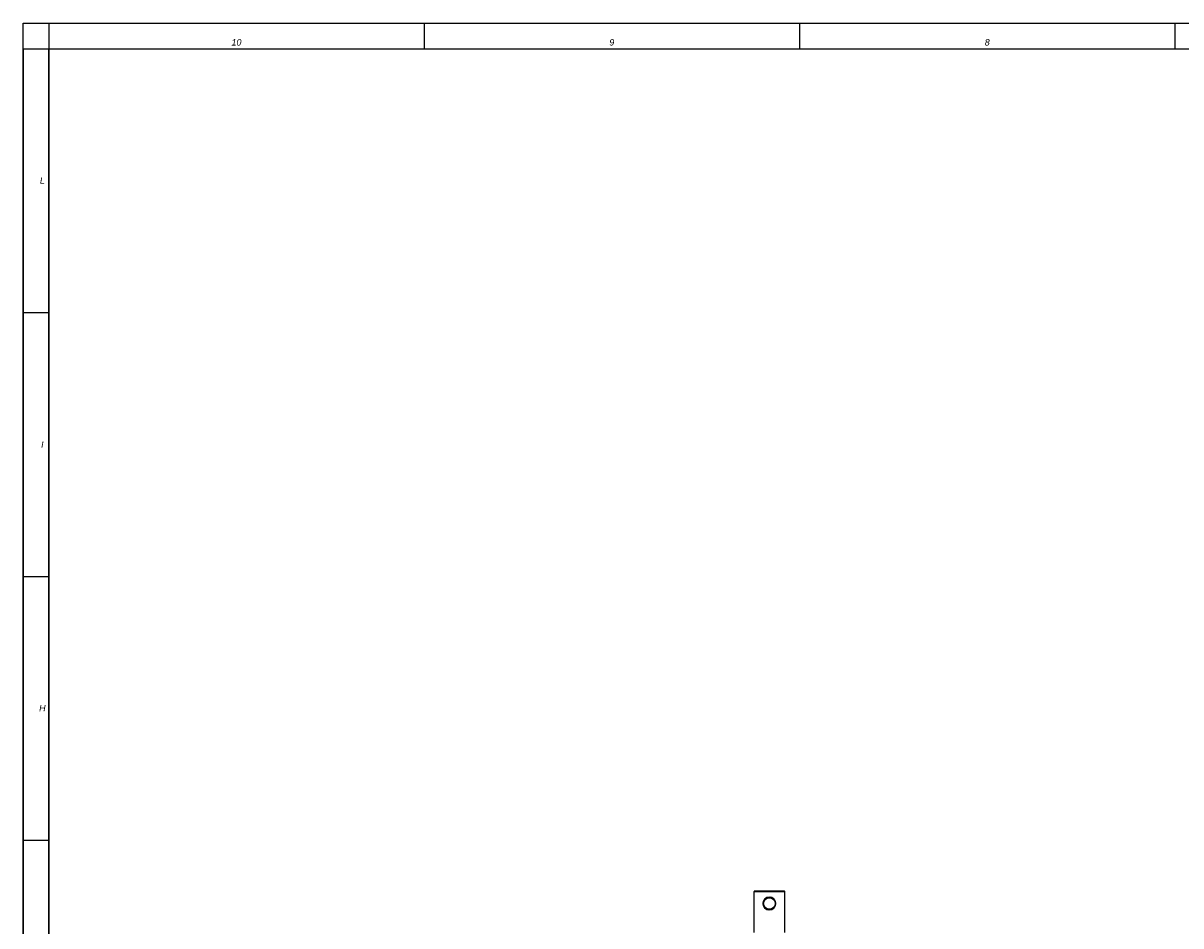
# Model space of a CAD drawing. Header units: millimetres. Extents: x 0 to 1189, y 0 to 841.
# Tile 41 of 68: x 0 to 362, y 559 to 841. Entities that reach past the tile are written whole.
import ezdxf

# ---------------------------------------------------------------- set-up
doc = ezdxf.new("R2010")
doc.units = ezdxf.units.MM
doc.header["$LTSCALE"] = 65.395
doc.layers.get('0').update_dxf_attribs({"linetype": 'CONTINUOUS'})
doc.layers.add('3_ALL_AXES', color=7, linetype='CONTINUOUS')
doc.layers.add('7_ALL_NOTE', color=7, linetype='CONTINUOUS')
doc.styles.add('TEXTSTYLE_3', font='ariali.ttf')

msp = doc.modelspace()

# ---------------------------------------------------------------- linework, layer by layer
at = {"color": 7, "linetype": 'Continuous'}
for p, q in [((0, 0), (0, 841)), ((0, 841), (1189, 841)), ((8, 8), (8, 833)), ((8, 833), (1181, 833)), ((228.58, 569.679), (228.38, 569.479)), ((228.38, 556.679), (228.38, 569.479)), ((228.38, 569.479), (237.98, 569.479)), ((228.58, 569.679), (237.78, 569.679)), ((237.78, 569.679), (237.98, 569.479)), ((237.98, 556.679), (237.98, 569.479))]:
    msp.add_line(p, q, dxfattribs=at)
at = {"color": 2, "linetype": 'Continuous'}
for p, q in [((8, 841), (1181, 841)), ((8, 841), (8, 833)), ((125.3, 841), (125.3, 833)), ((242.6, 841), (242.6, 833)), ((359.9, 841), (359.9, 833)), ((0, 833), (8, 833)), ((0, 833), (0, 8)), ((8, 833), (1181, 833)), ((8, 833), (8, 8)), ((0, 750.5), (8, 750.5)), ((0, 668), (8, 668)), ((0, 585.5), (8, 585.5))]:
    msp.add_line(p, q, dxfattribs=at)
at = {"color": 7, "linetype": 'Continuous'}
msp.add_circle((233.18, 565.679), 1.8, dxfattribs=at)
for start, end in [(90.00307, 264.06811), (270.00307, 84.06827)]:
    msp.add_arc((233.18, 565.679), 2, start, end, dxfattribs=at)
at = {"layer": '3_ALL_AXES', "color": 7, "linetype": 'Continuous'}
for start, end in [(183.45259, 270), (3.55532, 90)]:
    msp.add_arc((233.18, 565.679), 2, start, end, dxfattribs=at)

# ---------------------------------------------------------------- texts
at = {"layer": '7_ALL_NOTE', "color": 1, "linetype": 'Continuous', "char_height": 2, "attachment_point": 2, "line_spacing_factor": 0.9, "style": 'TEXTSTYLE_3'}
for s, insert, width in [('10', (66.65, 836), 3.13011), ('9', (183.95, 836), 1.5539), ('8', (301.25, 836), 1.57621), ('L', (6, 792.75), 1.5539), ('I', (6, 710.25), 0.84015), ('H', (6, 627.75), 2.10409)]:
    msp.add_mtext(s, dxfattribs=dict(at, insert=insert, width=width))

doc.saveas('drawing.dxf')
